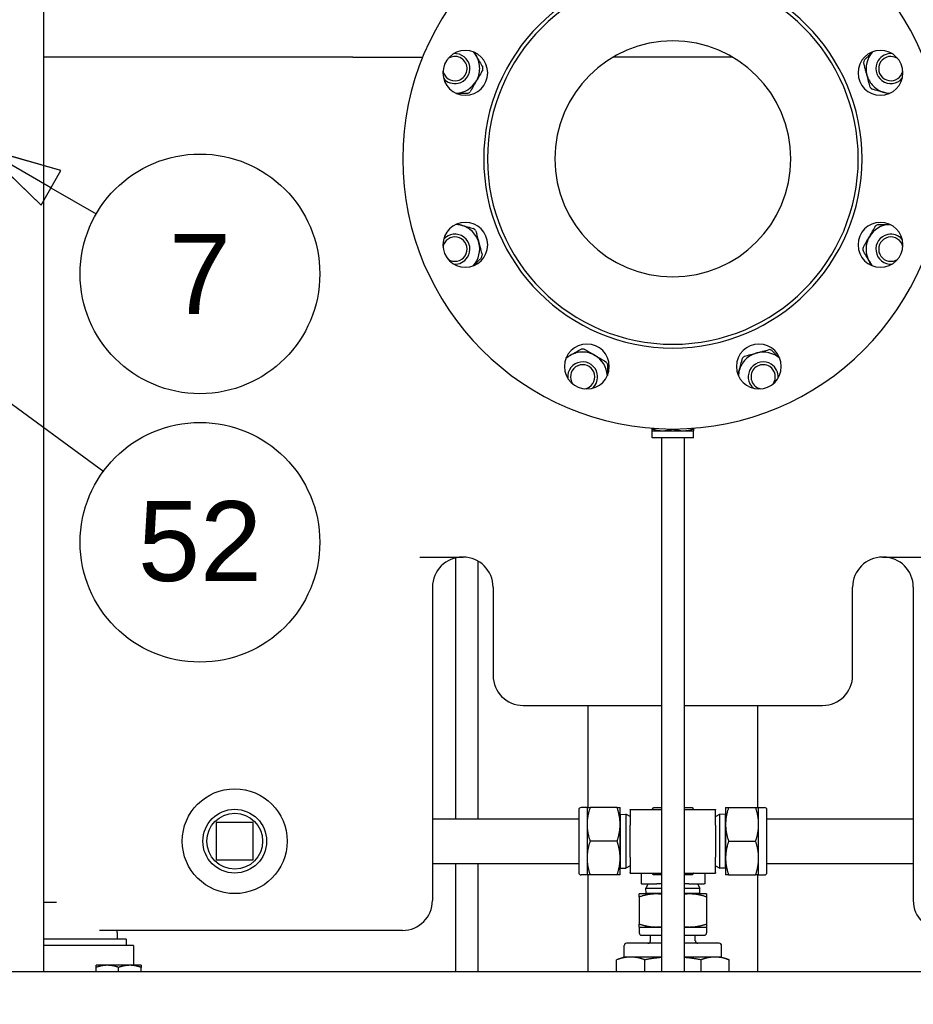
# Paper-space layout 'SHEET_3' of a CAD drawing. Header units: inches. Extents: x 3 to 360, y 8 to 227.
# Tile 41 of 117: x 59 to 74, y 154 to 171. Entities that reach past the tile are written whole.
import ezdxf

# ---------------------------------------------------------------- set-up
doc = ezdxf.new("R2010")
doc.units = ezdxf.units.IN
doc.header["$LTSCALE"] = 10.666667
doc.header["$MEASUREMENT"] = 0
doc.layers.get('0').update_dxf_attribs({"lineweight": 25})
doc.layers.get('DEFPOINTS').update_dxf_attribs({"lineweight": 25})
doc.layers.add('DIMEN', color=7, linetype='Continuous', lineweight=25)
doc.styles.add('Current-ANSI', font='arial.ttf')
doc.styles.get("Standard").update_dxf_attribs({"font": 'arial.ttf'})
doc.dimstyles.new('DEFAULT-ANSI', dxfattribs={"dimscale": 10.666667, "dimtxt": 0.125, "dimasz": 0.1875, "dimexe": 0.125, "dimexo": 0.0625, "dimgap": 0.031496, "dimtad": 0, "dimtih": 1, "dimtoh": 1, "dimrnd": 1e-08, "dimzin": 4, "dimdsep": 46, "dimtxsty": 'Standard', "dimblk": 'Filled-1', "dimcen": 0.09, "dimdle": 0.393701, "dimclrd": 256, "dimclre": 256, "dimclrt": 256, "dimadec": 0, "dimazin": 1, "dimtfac": 1.504, "dimtofl": 0, "dimtmove": 0, "dimatfit": 3, "dimldrblk": 'Filled-1', "dimfxl": 1, "dimtolj": 1, "dimtzin": 4, "dimlwd": 25, "dimlwe": 25, "dimarcsym": 0})

# ---------------------------------------------------------------- blocks, each defined once
blk = doc.blocks.new('Filled-1')
at = {"color": 0}
for p, q in [((0, 0), (-1, 0.25)), ((-1, 0.25), (-1, -0.25)), ((-1, 0), (0, 0)), ((-1, -0.25), (0, 0))]:
    blk.add_line(p, q, dxfattribs=at)
at = {"color": 0, "flags": 128}
blk.add_lwpolyline([(-1, -0.25), (0, 0), (-1, 0.25), (-1, -0.25)], dxfattribs=at)
at = {"color": 0}
blk.add_solid([(-1, -0.25), (0, 0), (-1, 0.25), (-1, -0.25)], dxfattribs=at)
blk = doc.blocks.new('*D17')
at = {"layer": 'DEFPOINTS', "color": 0, "linetype": 'Continuous'}
for p in [(71.529, 191.33), (126.661, 191.33), (116.695, 142.407)]:
    blk.add_point(p, dxfattribs=at)
at = {"layer": 'DIMEN', "linetype": 'Continuous', "lineweight": 25}
for p, q in [((72.195, 191.33), (127.994, 191.33)), ((126.661, 189.33), (126.661, 167.885)), ((126.661, 144.407), (126.661, 165.852)), ((117.362, 142.407), (127.994, 142.407))]:
    blk.add_line(p, q, dxfattribs=at)
at = {"layer": 'DIMEN', "linetype": 'Continuous', "lineweight": 25, "xscale": 2, "yscale": 2, "zscale": 2}
for p, rotation in [((126.661, 191.33), 90), ((126.661, 142.407), 270)]:
    blk.add_blockref('Filled-1', p, dxfattribs=dict(at, rotation=rotation))
at = {"layer": 'DIMEN', "linetype": 'Continuous', "lineweight": 25, "insert": (124.391, 167.549), "char_height": 1.3333, "attachment_point": 1}
blk.add_mtext('\\A1;48.92', dxfattribs=at)
blk = doc.blocks.new('Balloon144')
at = {"layer": 'DIMEN', "linetype": 'Continuous', "lineweight": 25}
for p, q in [((5.6078, 15.7412), (5.4995, 15.8037)), ((5.6234, 15.7682), (5.4995, 15.8037)), ((5.4995, 15.8037), (5.5922, 15.7141)), ((5.5922, 15.7141), (5.6234, 15.7682)), ((5.6078, 15.7412), (5.6785, 15.7003))]:
    blk.add_line(p, q, dxfattribs=at)
at = {"layer": 'DIMEN', "linetype": 'Continuous', "lineweight": 25, "flags": 128}
blk.add_lwpolyline([(5.6234, 15.7682), (5.4995, 15.8037), (5.5922, 15.7141), (5.6234, 15.7682)], dxfattribs=at)
at = {"layer": 'DIMEN'}
blk.add_circle((5.8409, 15.6066), 0.1875, dxfattribs=at)
blk.add_solid([(5.6234, 15.7682), (5.4995, 15.8037), (5.5922, 15.7141), (5.6234, 15.7682)], dxfattribs=at)
at = {"layer": 'DIMEN', "insert": (5.8409, 15.6066), "char_height": 0.125, "attachment_point": 5, "style": 'Current-ANSI'}
blk.add_mtext('7', dxfattribs=at)
blk = doc.blocks.new('Balloon145')
at = {"layer": 'DIMEN', "linetype": 'Continuous', "lineweight": 25}
for p, q in [((5.4511, 15.473), (5.3504, 15.547)), ((5.4696, 15.4982), (5.3504, 15.547)), ((5.3504, 15.547), (5.4326, 15.4478)), ((5.4326, 15.4478), (5.4696, 15.4982)), ((5.4511, 15.473), (5.6903, 15.2973))]:
    blk.add_line(p, q, dxfattribs=at)
at = {"layer": 'DIMEN', "linetype": 'Continuous', "lineweight": 25, "flags": 128}
blk.add_lwpolyline([(5.4696, 15.4982), (5.3504, 15.547), (5.4326, 15.4478), (5.4696, 15.4982)], dxfattribs=at)
at = {"layer": 'DIMEN'}
blk.add_circle((5.8409, 15.1867), 0.1875, dxfattribs=at)
blk.add_solid([(5.4696, 15.4982), (5.3504, 15.547), (5.4326, 15.4478), (5.4696, 15.4982)], dxfattribs=at)
at = {"layer": 'DIMEN', "insert": (5.8409, 15.1877), "char_height": 0.125, "attachment_point": 5, "style": 'Current-ANSI'}
blk.add_mtext('52', dxfattribs=at)

psp = doc.layouts.new('SHEET_3')

# ---------------------------------------------------------------- linework, layer by layer
for p, q in [((59.695, 154.827), (59.695, 196.39)), ((64.853, 170.084), (59.695, 170.084)), ((64.853, 170.084), (66.018, 170.084)), ((71.198, 170.084), (69.193, 170.084)), ((69.85, 163.895), (69.85, 163.883)), ((69.85, 163.852), (70.023, 163.852)), ((69.85, 163.732), (69.85, 163.852)), ((70.023, 163.852), (70.368, 163.852)), ((70.368, 163.852), (70.54, 163.852)), ((70.54, 163.895), (70.54, 163.883)), ((70.54, 163.732), (70.54, 163.852)), ((70.54, 163.732), (69.85, 163.732)), ((70.008, 163.732), (70.008, 154.827)), ((70.383, 163.732), (70.383, 154.827)), ((65.972, 161.744), (66.695, 161.744)), ((66.567, 161.73), (66.567, 157.379)), ((66.942, 161.679), (66.942, 157.379)), ((73.695, 161.744), (74.419, 161.744)), ((66.183, 161.244), (66.183, 156.015)), ((67.195, 161.244), (67.195, 159.769)), ((73.195, 159.769), (73.195, 161.244)), ((74.208, 161.244), (74.208, 156.015)), ((67.695, 159.269), (70.008, 159.269)), ((68.781, 157.566), (68.781, 159.269)), ((70.383, 159.269), (72.695, 159.269)), ((71.61, 159.269), (71.61, 157.566)), ((68.763, 157.566), (68.665, 157.566)), ((68.763, 157.566), (68.763, 157.285)), ((69.265, 157.566), (68.814, 157.566)), ((69.315, 157.285), (69.315, 157.566)), ((71.075, 157.566), (71.075, 157.285)), ((71.126, 157.566), (71.577, 157.566)), ((71.627, 157.285), (71.627, 157.566)), ((71.627, 157.566), (71.725, 157.566)), ((68.625, 157.526), (68.625, 156.481)), ((69.315, 157.439), (69.323, 157.452)), ((69.323, 157.452), (69.411, 157.455)), ((69.323, 156.555), (69.323, 157.452)), ((69.411, 157.455), (69.411, 156.553)), ((69.485, 157.415), (69.411, 157.455)), ((69.485, 157.525), (69.485, 157.535)), ((69.485, 157.535), (70.008, 157.535)), ((69.485, 157.525), (69.485, 157.269)), ((70.383, 157.535), (70.905, 157.535)), ((70.905, 157.535), (70.905, 157.525)), ((70.905, 157.269), (70.905, 157.525)), ((70.905, 157.415), (70.98, 157.455)), ((70.98, 156.553), (70.98, 157.455)), ((71.068, 157.452), (70.98, 157.455)), ((71.068, 157.452), (71.068, 156.555)), ((71.075, 157.439), (71.068, 157.452)), ((71.765, 156.481), (71.765, 157.526)), ((62.573, 157.314), (62.573, 156.694)), ((63.193, 157.314), (62.573, 157.314)), ((63.193, 156.694), (63.193, 157.314)), ((66.183, 157.379), (68.625, 157.379)), ((68.763, 157.285), (68.763, 156.722)), ((69.315, 156.722), (69.315, 157.285)), ((69.485, 156.738), (69.485, 157.269)), ((70.905, 157.269), (70.905, 156.738)), ((71.075, 157.285), (71.075, 156.722)), ((71.627, 156.722), (71.627, 157.285)), ((71.765, 157.379), (74.208, 157.379)), ((69.265, 157.004), (68.814, 157.004)), ((71.126, 157.004), (71.577, 157.004)), ((62.573, 156.694), (63.193, 156.694)), ((66.183, 156.629), (68.625, 156.629)), ((66.567, 156.629), (66.567, 154.827)), ((66.942, 156.629), (66.942, 154.827)), ((68.763, 156.722), (68.763, 156.441)), ((69.315, 156.441), (69.315, 156.722)), ((69.485, 156.593), (69.411, 156.553)), ((69.485, 156.738), (69.485, 156.482)), ((70.905, 156.482), (70.905, 156.738)), ((70.905, 156.593), (70.98, 156.553)), ((71.075, 156.722), (71.075, 156.441)), ((71.627, 156.441), (71.627, 156.722)), ((71.765, 156.629), (74.208, 156.629)), ((68.763, 156.441), (68.665, 156.441)), ((68.781, 154.827), (68.781, 156.441)), ((69.265, 156.441), (68.814, 156.441)), ((69.315, 156.568), (69.323, 156.555)), ((69.323, 156.555), (69.411, 156.553)), ((69.485, 156.472), (69.485, 156.482)), ((69.485, 156.472), (70.008, 156.472)), ((69.664, 156.472), (69.664, 156.294)), ((70.383, 156.472), (70.905, 156.472)), ((70.727, 156.472), (70.727, 156.294)), ((70.905, 156.482), (70.905, 156.472)), ((71.068, 156.555), (70.98, 156.553)), ((71.075, 156.568), (71.068, 156.555)), ((71.126, 156.441), (71.577, 156.441)), ((71.61, 156.441), (71.61, 154.827)), ((71.627, 156.441), (71.725, 156.441)), ((69.674, 156.294), (69.664, 156.294)), ((69.674, 156.294), (69.93, 156.294)), ((69.785, 156.294), (69.744, 156.219)), ((70.008, 156.294), (69.93, 156.294)), ((70.461, 156.294), (70.383, 156.294)), ((70.461, 156.294), (70.717, 156.294)), ((70.606, 156.294), (70.646, 156.219)), ((70.727, 156.294), (70.717, 156.294)), ((69.914, 156.124), (69.633, 156.124)), ((69.744, 156.219), (70.008, 156.219)), ((69.747, 156.131), (69.744, 156.219)), ((70.008, 156.131), (69.747, 156.131)), ((69.76, 156.124), (69.747, 156.131)), ((70.008, 156.124), (69.914, 156.124)), ((70.383, 156.219), (70.646, 156.219)), ((70.644, 156.131), (70.383, 156.131)), ((70.477, 156.124), (70.383, 156.124)), ((70.758, 156.124), (70.477, 156.124)), ((70.631, 156.124), (70.644, 156.131)), ((70.644, 156.131), (70.646, 156.219)), ((59.909, 155.983), (59.695, 155.983)), ((69.633, 156.073), (69.633, 155.622)), ((70.758, 156.073), (70.758, 155.622)), ((65.683, 155.515), (60.625, 155.515)), ((60.919, 155.483), (60.919, 155.515)), ((60.919, 155.483), (60.919, 155.369)), ((69.633, 155.572), (69.914, 155.572)), ((69.633, 155.572), (69.633, 155.474)), ((69.673, 155.434), (70.008, 155.434)), ((69.82, 155.341), (69.82, 155.434)), ((69.914, 155.572), (70.008, 155.572)), ((70.383, 155.572), (70.477, 155.572)), ((70.383, 155.434), (70.718, 155.434)), ((70.477, 155.572), (70.758, 155.572)), ((70.57, 155.341), (70.57, 155.434)), ((70.758, 155.572), (70.758, 155.474)), ((61.07, 155.369), (59.695, 155.369)), ((61.195, 155.265), (59.695, 155.265)), ((61.07, 155.369), (61.07, 155.265)), ((61.195, 155.265), (61.195, 154.933)), ((70.008, 155.301), (69.423, 155.301)), ((70.968, 155.301), (70.383, 155.301)), ((69.383, 155.071), (69.383, 155.261)), ((71.008, 155.071), (71.008, 155.261)), ((69.383, 155.071), (69.257, 155.025)), ((69.257, 154.827), (69.257, 155.025)), ((69.492, 155.071), (69.383, 155.071)), ((70.008, 155.071), (69.492, 155.071)), ((69.726, 154.827), (69.726, 155.025)), ((70.899, 155.071), (70.383, 155.071)), ((70.665, 154.827), (70.665, 155.025)), ((71.008, 155.071), (70.899, 155.071)), ((71.008, 155.071), (71.134, 155.025)), ((71.134, 154.827), (71.134, 155.025)), ((23.884, 154.827), (116.507, 154.827)), ((60.758, 154.933), (60.57, 154.933)), ((60.57, 154.827), (60.57, 154.899)), ((61.133, 154.933), (60.758, 154.933)), ((60.945, 154.827), (60.945, 154.899)), ((61.32, 154.933), (61.133, 154.933)), ((61.32, 154.827), (61.32, 154.899))]:
    psp.add_line(p, q)
for radius in [0.875, 0.532, 0.466]:
    psp.add_circle((62.883, 157.004), radius)
for centre, radius, start, end in [((70.195, 168.39), 4.508, 90, 270), ((70.195, 168.39), 4.508, 270, 90), ((70.195, 168.39), 3.157, 90, 270), ((70.195, 168.39), 3.157, 270, 90), ((70.195, 168.39), 3.094, 90, 270), ((70.195, 168.39), 3.094, 270, 90), ((70.195, 168.39), 1.969, 90, 270), ((70.195, 168.39), 1.969, 270, 90), ((66.731, 169.825), 0.374, 90, 270), ((66.558, 169.896), 0.203, 102.1237, 124.7872), ((66.558, 169.896), 0.203, 282.1237, 102.1237), ((66.558, 169.896), 0.25, 282.1237, 94.4766), ((66.731, 169.825), 0.374, 270, 90), ((66.558, 169.896), 0.413, 30, 42.2422), ((66.558, 169.896), 0.413, 0, 30), ((73.66, 169.825), 0.374, 90, 270), ((73.833, 169.896), 0.413, 137.7578, 195), ((73.833, 169.896), 0.25, 85.5234, 147.1237), ((73.66, 169.825), 0.374, 270, 90), ((73.833, 169.896), 0.203, 55.2128, 147.1237), ((66.558, 169.896), 0.413, 330, 0), ((66.558, 169.896), 0.465, 0, 2.852), ((66.558, 169.896), 0.465, 357.148, 0), ((73.833, 169.896), 0.465, 162.148, 167.852), ((73.833, 169.896), 0.25, 147.1237, 319.4766), ((73.833, 169.896), 0.203, 147.1237, 327.1237), ((66.558, 169.896), 0.203, 190.2128, 282.1237), ((66.558, 169.896), 0.25, 220.5234, 282.1237), ((73.833, 169.896), 0.413, 195, 225), ((73.833, 169.896), 0.203, 327.1237, 349.7872), ((66.558, 169.896), 0.413, 272.7578, 330), ((73.833, 169.896), 0.465, 222.148, 225), ((73.833, 169.896), 0.465, 225, 227.852), ((73.833, 169.896), 0.413, 225, 255), ((66.558, 169.896), 0.465, 297.148, 302.852), ((73.833, 169.896), 0.413, 255, 267.2422), ((66.731, 166.955), 0.374, 90, 270), ((66.558, 166.883), 0.413, 75, 87.2422), ((66.558, 166.883), 0.413, 45, 75), ((66.731, 166.955), 0.374, 270, 90), ((73.66, 166.955), 0.374, 90, 270), ((73.833, 166.883), 0.413, 92.7578, 150), ((73.833, 166.883), 0.465, 117.148, 122.852), ((73.66, 166.955), 0.374, 270, 90), ((66.558, 166.883), 0.25, 327.1237, 139.4766), ((66.558, 166.883), 0.413, 15, 45), ((66.558, 166.883), 0.465, 45, 47.852), ((66.558, 166.883), 0.465, 42.148, 45), ((73.833, 166.883), 0.25, 102.1237, 274.4766), ((73.833, 166.883), 0.25, 40.5234, 102.1237), ((66.558, 166.883), 0.203, 147.1237, 169.7872), ((66.558, 166.883), 0.203, 327.1237, 147.1237), ((66.558, 166.883), 0.413, 317.7578, 15), ((73.833, 166.883), 0.413, 150, 180), ((73.833, 166.883), 0.203, 102.1237, 282.1237), ((73.833, 166.883), 0.203, 10.2128, 102.1237), ((66.558, 166.883), 0.203, 235.2128, 327.1237), ((66.558, 166.883), 0.465, 342.148, 347.852), ((73.833, 166.883), 0.465, 177.148, 180), ((73.833, 166.883), 0.465, 180, 182.852), ((73.833, 166.883), 0.413, 180, 210), ((66.558, 166.883), 0.25, 265.5234, 327.1237), ((73.833, 166.883), 0.413, 210, 222.2422), ((73.833, 166.883), 0.203, 282.1237, 304.7872), ((68.76, 164.925), 0.374, 90, 270), ((68.76, 164.925), 0.374, 270, 90), ((71.631, 164.925), 0.374, 90, 270), ((71.631, 164.925), 0.374, 270, 90), ((68.689, 164.752), 0.413, 90, 120), ((68.689, 164.752), 0.465, 90, 92.852), ((68.689, 164.752), 0.465, 87.148, 90), ((68.689, 164.752), 0.413, 60, 90), ((71.702, 164.752), 0.413, 105, 135), ((71.702, 164.752), 0.413, 47.7578, 105), ((71.702, 164.752), 0.465, 72.148, 77.852), ((68.689, 164.752), 0.413, 120, 132.2422), ((68.689, 164.752), 0.25, 12.1237, 184.4766), ((68.689, 164.752), 0.413, 2.7578, 60), ((68.689, 164.752), 0.465, 27.148, 32.852), ((71.702, 164.752), 0.413, 135, 165), ((71.702, 164.752), 0.465, 135, 137.852), ((71.702, 164.752), 0.465, 132.148, 135), ((71.702, 164.752), 0.25, 57.1237, 229.4766), ((71.702, 164.752), 0.25, 355.5234, 57.1237), ((68.689, 164.752), 0.203, 12.1237, 192.1237), ((68.689, 164.752), 0.203, 280.2128, 12.1237), ((68.689, 164.752), 0.25, 310.5234, 12.1237), ((71.702, 164.752), 0.413, 165, 177.2422), ((71.702, 164.752), 0.203, 57.1237, 237.1237), ((71.702, 164.752), 0.203, 325.2128, 57.1237), ((68.689, 164.752), 0.203, 192.1237, 214.7872), ((71.702, 164.752), 0.203, 237.1237, 259.7872), ((66.683, 161.244), 0.5, 90, 180), ((66.695, 161.244), 0.5, 0, 90), ((73.695, 161.244), 0.5, 90, 180), ((73.708, 161.244), 0.5, 0, 90), ((67.695, 159.769), 0.5, 180, 270), ((72.695, 159.769), 0.5, 270, 0), ((68.665, 157.526), 0.04, 90, 180), ((71.725, 157.526), 0.04, 0, 90), ((68.665, 156.481), 0.04, 180, 270), ((71.725, 156.481), 0.04, 270, 0), ((65.683, 156.015), 0.5, 270, 0), ((74.708, 156.015), 0.5, 180, 270), ((69.673, 155.474), 0.04, 180, 270), ((70.718, 155.474), 0.04, 270, 0), ((69.423, 155.261), 0.0402, 90, 180), ((69.78, 155.341), 0.0402, 270, 0), ((70.611, 155.341), 0.0403, 180, 270), ((70.968, 155.261), 0.0403, 0, 90)]:
    psp.add_arc(centre, radius, start, end)
for points in [[(66.878, 170.168), (66.891, 170.147), (66.903, 170.125), (66.916, 170.103)], [(73.799, 169.477), (73.775, 169.484), (73.75, 169.49), (73.726, 169.497)], [(66.592, 167.302), (66.616, 167.295), (66.641, 167.289), (66.665, 167.282)], [(73.513, 166.611), (73.5, 166.633), (73.487, 166.654), (73.475, 166.676)], [(68.417, 165.073), (68.438, 165.085), (68.46, 165.098), (68.482, 165.11)], [(71.283, 164.786), (71.29, 164.81), (71.296, 164.835), (71.303, 164.859)]]:
    psp.add_open_spline(points, degree=3)
for points, knots in [([(66.916, 170.103), (66.925, 170.088), (66.934, 170.072), (66.952, 170.041), (66.961, 170.026), (66.987, 169.98), (67.005, 169.949), (67.022, 169.919)], [0.005435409, 0.005435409, 0.005435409, 0.005435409, 0.006785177, 0.006785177, 0.008134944, 0.008134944, 0.010834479, 0.010834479, 0.010834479, 0.010834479]), ([(73.391, 170.039), (73.403, 170.051), (73.415, 170.063), (73.44, 170.088), (73.453, 170.101), (73.485, 170.133), (73.505, 170.153), (73.526, 170.174)], [0.011486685, 0.011486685, 0.011486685, 0.011486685, 0.012844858, 0.012844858, 0.014203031, 0.014203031, 0.016387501, 0.016387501, 0.016387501, 0.016387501]), ([(73.434, 169.789), (73.429, 169.806), (73.424, 169.824), (73.415, 169.858), (73.41, 169.876), (73.397, 169.927), (73.388, 169.961), (73.379, 169.994)], [0.005435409, 0.005435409, 0.005435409, 0.005435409, 0.006785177, 0.006785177, 0.008134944, 0.008134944, 0.010834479, 0.010834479, 0.010834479, 0.010834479]), ([(67.022, 169.873), (67.005, 169.843), (66.987, 169.813), (66.952, 169.751), (66.934, 169.721), (66.916, 169.69)], [0.000000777, 0.000000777, 0.000000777, 0.000000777, 0.002718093, 0.002718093, 0.005435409, 0.005435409, 0.005435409, 0.005435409]), ([(73.488, 169.585), (73.479, 169.618), (73.47, 169.652), (73.452, 169.72), (73.443, 169.755), (73.434, 169.789)], [0.000000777, 0.000000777, 0.000000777, 0.000000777, 0.002718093, 0.002718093, 0.005435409, 0.005435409, 0.005435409, 0.005435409]), ([(66.916, 169.69), (66.907, 169.674), (66.898, 169.659), (66.88, 169.628), (66.872, 169.612), (66.845, 169.566), (66.828, 169.536), (66.81, 169.506)], [0.005435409, 0.005435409, 0.005435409, 0.005435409, 0.006785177, 0.006785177, 0.008134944, 0.008134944, 0.010834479, 0.010834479, 0.010834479, 0.010834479]), ([(66.77, 169.483), (66.753, 169.483), (66.735, 169.483), (66.7, 169.483), (66.682, 169.483), (66.636, 169.483), (66.608, 169.483), (66.579, 169.483)], [0.011486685, 0.011486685, 0.011486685, 0.011486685, 0.012844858, 0.012844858, 0.014203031, 0.014203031, 0.016387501, 0.016387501, 0.016387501, 0.016387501]), ([(73.726, 169.497), (73.709, 169.502), (73.691, 169.506), (73.657, 169.515), (73.64, 169.52), (73.588, 169.534), (73.555, 169.543), (73.521, 169.552)], [0.005435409, 0.005435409, 0.005435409, 0.005435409, 0.006785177, 0.006785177, 0.008134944, 0.008134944, 0.010834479, 0.010834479, 0.010834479, 0.010834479]), ([(66.665, 167.282), (66.682, 167.278), (66.7, 167.273), (66.734, 167.264), (66.751, 167.259), (66.803, 167.245), (66.836, 167.236), (66.87, 167.227)], [0.005435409, 0.005435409, 0.005435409, 0.005435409, 0.006785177, 0.006785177, 0.008134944, 0.008134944, 0.010834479, 0.010834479, 0.010834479, 0.010834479]), ([(73.475, 167.09), (73.484, 167.105), (73.493, 167.121), (73.511, 167.152), (73.519, 167.167), (73.546, 167.213), (73.563, 167.243), (73.581, 167.273)], [0.005435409, 0.005435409, 0.005435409, 0.005435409, 0.006785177, 0.006785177, 0.008134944, 0.008134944, 0.010834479, 0.010834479, 0.010834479, 0.010834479]), ([(73.621, 167.296), (73.638, 167.296), (73.656, 167.296), (73.691, 167.296), (73.709, 167.296), (73.755, 167.296), (73.783, 167.296), (73.812, 167.296)], [0.011486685, 0.011486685, 0.011486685, 0.011486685, 0.012844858, 0.012844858, 0.014203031, 0.014203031, 0.016387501, 0.016387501, 0.016387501, 0.016387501]), ([(66.903, 167.195), (66.912, 167.161), (66.921, 167.127), (66.939, 167.059), (66.948, 167.025), (66.957, 166.99)], [0.000000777, 0.000000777, 0.000000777, 0.000000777, 0.002718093, 0.002718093, 0.005435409, 0.005435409, 0.005435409, 0.005435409]), ([(66.957, 166.99), (66.962, 166.973), (66.967, 166.955), (66.976, 166.921), (66.981, 166.904), (66.994, 166.853), (67.003, 166.819), (67.012, 166.785)], [0.005435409, 0.005435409, 0.005435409, 0.005435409, 0.006785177, 0.006785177, 0.008134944, 0.008134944, 0.010834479, 0.010834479, 0.010834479, 0.010834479]), ([(73.369, 166.906), (73.386, 166.936), (73.404, 166.967), (73.439, 167.028), (73.457, 167.059), (73.475, 167.09)], [0.000000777, 0.000000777, 0.000000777, 0.000000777, 0.002718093, 0.002718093, 0.005435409, 0.005435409, 0.005435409, 0.005435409]), ([(73.475, 166.676), (73.466, 166.692), (73.457, 166.707), (73.439, 166.738), (73.43, 166.754), (73.404, 166.8), (73.386, 166.83), (73.369, 166.86)], [0.005435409, 0.005435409, 0.005435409, 0.005435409, 0.006785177, 0.006785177, 0.008134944, 0.008134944, 0.010834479, 0.010834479, 0.010834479, 0.010834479]), ([(67, 166.741), (66.988, 166.728), (66.976, 166.716), (66.951, 166.691), (66.938, 166.679), (66.906, 166.646), (66.886, 166.626), (66.865, 166.606)], [0.011486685, 0.011486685, 0.011486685, 0.011486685, 0.012844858, 0.012844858, 0.014203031, 0.014203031, 0.016387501, 0.016387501, 0.016387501, 0.016387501]), ([(68.482, 165.11), (68.498, 165.119), (68.513, 165.128), (68.544, 165.146), (68.56, 165.155), (68.605, 165.181), (68.636, 165.199), (68.666, 165.216)], [0.005435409, 0.005435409, 0.005435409, 0.005435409, 0.006785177, 0.006785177, 0.008134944, 0.008134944, 0.010834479, 0.010834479, 0.010834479, 0.010834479]), ([(68.712, 165.216), (68.742, 165.199), (68.773, 165.181), (68.834, 165.146), (68.864, 165.128), (68.896, 165.11)], [0.000000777, 0.000000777, 0.000000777, 0.000000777, 0.002718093, 0.002718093, 0.005435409, 0.005435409, 0.005435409, 0.005435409]), ([(71.39, 165.097), (71.424, 165.106), (71.458, 165.115), (71.526, 165.133), (71.56, 165.142), (71.595, 165.152)], [0.000000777, 0.000000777, 0.000000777, 0.000000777, 0.002718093, 0.002718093, 0.005435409, 0.005435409, 0.005435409, 0.005435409]), ([(71.595, 165.152), (71.612, 165.156), (71.63, 165.161), (71.664, 165.17), (71.681, 165.175), (71.733, 165.188), (71.766, 165.197), (71.8, 165.206)], [0.005435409, 0.005435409, 0.005435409, 0.005435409, 0.006785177, 0.006785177, 0.008134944, 0.008134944, 0.010834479, 0.010834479, 0.010834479, 0.010834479]), ([(71.845, 165.195), (71.857, 165.182), (71.869, 165.17), (71.894, 165.145), (71.907, 165.132), (71.939, 165.1), (71.959, 165.08), (71.98, 165.059)], [0.011486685, 0.011486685, 0.011486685, 0.011486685, 0.012844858, 0.012844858, 0.014203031, 0.014203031, 0.016387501, 0.016387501, 0.016387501, 0.016387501]), ([(68.896, 165.11), (68.911, 165.101), (68.927, 165.092), (68.958, 165.075), (68.973, 165.066), (69.019, 165.039), (69.049, 165.022), (69.079, 165.004)], [0.005435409, 0.005435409, 0.005435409, 0.005435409, 0.006785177, 0.006785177, 0.008134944, 0.008134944, 0.010834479, 0.010834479, 0.010834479, 0.010834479]), ([(69.102, 164.964), (69.102, 164.947), (69.102, 164.929), (69.102, 164.894), (69.102, 164.877), (69.102, 164.83), (69.102, 164.802), (69.102, 164.773)], [0.011486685, 0.011486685, 0.011486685, 0.011486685, 0.012844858, 0.012844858, 0.014203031, 0.014203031, 0.016387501, 0.016387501, 0.016387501, 0.016387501]), ([(71.303, 164.859), (71.307, 164.877), (71.312, 164.894), (71.321, 164.928), (71.326, 164.946), (71.34, 164.997), (71.349, 165.031), (71.358, 165.064)], [0.005435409, 0.005435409, 0.005435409, 0.005435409, 0.006785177, 0.006785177, 0.008134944, 0.008134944, 0.010834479, 0.010834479, 0.010834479, 0.010834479])]:
    psp.add_open_spline(points, degree=3, knots=knots)
for points, weights in [([(69.85, 163.852), (69.85, 163.852), (69.85, 163.883)], [1, 1.0379548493, 1]), ([(69.85, 163.883), (69.943, 163.852), (70.023, 163.852)], [1, 1.0379548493, 1]), ([(70.023, 163.852), (70.101, 163.852), (70.192, 163.882)], [1, 1.03718708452, 1.00150446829]), ([(70.199, 163.882), (70.289, 163.852), (70.368, 163.852)], [1.00150446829, 1.03718708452, 1]), ([(70.368, 163.852), (70.448, 163.852), (70.54, 163.883)], [1, 1.0379548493, 1]), ([(70.54, 163.883), (70.54, 163.852), (70.54, 163.852)], [1, 1.0379548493, 1]), ([(68.763, 157.566), (68.763, 157.566), (68.814, 157.566)], [1, 1.0379548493, 1]), ([(68.814, 157.566), (68.763, 157.416), (68.763, 157.285)], [1, 1.0379548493, 1]), ([(69.265, 157.566), (69.315, 157.566), (69.315, 157.566)], [1, 1.0379548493, 1]), ([(69.315, 157.285), (69.315, 157.416), (69.265, 157.566)], [1, 1.0379548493, 1]), ([(69.853, 157.535), (69.862, 157.55), (69.871, 157.566)], [1.00692964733, 1.00385671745, 1]), ([(69.871, 157.566), (69.942, 157.566), (70.008, 157.566)], [1, 1.01530730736, 1.01826764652]), ([(70.383, 157.566), (70.448, 157.566), (70.52, 157.566)], [1.01826764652, 1.01530730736, 1]), ([(70.52, 157.566), (70.529, 157.55), (70.538, 157.535)], [1, 1.00385671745, 1.00692964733]), ([(71.126, 157.566), (71.075, 157.416), (71.075, 157.285)], [1, 1.0379548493, 1]), ([(71.075, 157.566), (71.075, 157.566), (71.126, 157.566)], [1, 1.0379548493, 1]), ([(71.627, 157.285), (71.627, 157.416), (71.577, 157.566)], [1, 1.0379548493, 1]), ([(71.577, 157.566), (71.627, 157.566), (71.627, 157.566)], [1, 1.0379548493, 1]), ([(68.763, 157.285), (68.763, 157.154), (68.814, 157.004)], [1, 1.0379548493, 1]), ([(69.265, 157.004), (69.315, 157.154), (69.315, 157.285)], [1, 1.0379548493, 1]), ([(71.075, 157.285), (71.075, 157.154), (71.126, 157.004)], [1, 1.0379548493, 1]), ([(71.577, 157.004), (71.627, 157.154), (71.627, 157.285)], [1, 1.0379548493, 1]), ([(68.814, 157.004), (68.763, 156.853), (68.763, 156.722)], [1, 1.0379548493, 1]), ([(69.315, 156.722), (69.315, 156.853), (69.265, 157.004)], [1, 1.0379548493, 1]), ([(71.126, 157.004), (71.075, 156.853), (71.075, 156.722)], [1, 1.0379548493, 1]), ([(71.627, 156.722), (71.627, 156.853), (71.577, 157.004)], [1, 1.0379548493, 1]), ([(68.763, 156.722), (68.763, 156.592), (68.814, 156.441)], [1, 1.0379548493, 1]), ([(69.265, 156.441), (69.315, 156.592), (69.315, 156.722)], [1, 1.0379548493, 1]), ([(71.075, 156.722), (71.075, 156.592), (71.126, 156.441)], [1, 1.0379548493, 1]), ([(71.577, 156.441), (71.627, 156.592), (71.627, 156.722)], [1, 1.0379548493, 1]), ([(68.814, 156.441), (68.763, 156.441), (68.763, 156.441)], [1, 1.0379548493, 1]), ([(69.315, 156.441), (69.315, 156.441), (69.265, 156.441)], [1, 1.0379548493, 1]), ([(69.871, 156.441), (69.862, 156.457), (69.853, 156.472)], [1, 1.00385671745, 1.00692964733]), ([(70.008, 156.441), (69.942, 156.441), (69.871, 156.441)], [1.01826764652, 1.01530730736, 1]), ([(70.52, 156.441), (70.448, 156.441), (70.383, 156.441)], [1, 1.01530730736, 1.01826764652]), ([(70.538, 156.472), (70.529, 156.457), (70.52, 156.441)], [1.00692964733, 1.00385671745, 1]), ([(71.126, 156.441), (71.075, 156.441), (71.075, 156.441)], [1, 1.0379548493, 1]), ([(71.627, 156.441), (71.627, 156.441), (71.577, 156.441)], [1, 1.0379548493, 1]), ([(69.633, 156.073), (69.633, 156.124), (69.633, 156.124)], [1, 1.0379548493, 1]), ([(69.914, 156.124), (69.784, 156.124), (69.633, 156.073)], [1, 1.0379548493, 1]), ([(70.008, 156.118), (69.961, 156.124), (69.914, 156.124)], [1.01720879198, 1.01318397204, 1]), ([(70.477, 156.124), (70.43, 156.124), (70.383, 156.118)], [1, 1.01318397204, 1.01720879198]), ([(70.758, 156.073), (70.607, 156.124), (70.477, 156.124)], [1, 1.0379548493, 1]), ([(70.758, 156.124), (70.758, 156.124), (70.758, 156.073)], [1, 1.0379548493, 1]), ([(69.633, 155.572), (69.633, 155.572), (69.633, 155.622)], [1, 1.0379548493, 1]), ([(69.633, 155.622), (69.784, 155.572), (69.914, 155.572)], [1, 1.0379548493, 1]), ([(70.477, 155.572), (70.607, 155.572), (70.758, 155.622)], [1, 1.0379548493, 1]), ([(70.758, 155.622), (70.758, 155.572), (70.758, 155.572)], [1, 1.0379548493, 1]), ([(69.914, 155.572), (69.961, 155.572), (70.008, 155.578)], [1, 1.01318397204, 1.01720879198]), ([(70.383, 155.578), (70.43, 155.572), (70.477, 155.572)], [1.01720879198, 1.01318397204, 1]), ([(69.492, 155.071), (69.383, 155.071), (69.257, 155.025)], [1, 1.0379548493, 1]), ([(69.726, 155.025), (69.601, 155.071), (69.492, 155.071)], [1, 1.0379548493, 1]), ([(70.008, 155.063), (69.875, 155.053), (69.726, 155.025)], [1.01844127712, 1.0221672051, 1]), ([(70.665, 155.025), (70.515, 155.053), (70.383, 155.063)], [1, 1.0221672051, 1.01844127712]), ([(70.899, 155.071), (70.79, 155.071), (70.665, 155.025)], [1, 1.0379548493, 1]), ([(71.134, 155.025), (71.008, 155.071), (70.899, 155.071)], [1, 1.0379548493, 1]), ([(60.57, 154.899), (60.57, 154.933), (60.57, 154.933)], [1, 1.0379548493, 1]), ([(60.758, 154.933), (60.671, 154.933), (60.57, 154.899)], [1, 1.0379548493, 1]), ([(60.945, 154.899), (60.845, 154.933), (60.758, 154.933)], [1, 1.0379548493, 1]), ([(61.133, 154.933), (61.046, 154.933), (60.945, 154.899)], [1, 1.0379548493, 1]), ([(61.32, 154.899), (61.22, 154.933), (61.133, 154.933)], [1, 1.0379548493, 1]), ([(61.32, 154.933), (61.32, 154.933), (61.32, 154.899)], [1, 1.0379548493, 1])]:
    psp.add_rational_spline(points, weights, degree=2)

# ---------------------------------------------------------------- block references
at = {"layer": 'DIMEN', "xscale": 10.66666666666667, "yscale": 10.66666666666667, "zscale": 10.66666666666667}
for name in ['Balloon144', 'Balloon145']:
    psp.add_blockref(name, (0, 0), dxfattribs=at)

# ---------------------------------------------------------------- dimensions: what is measured, and where the dimension line sits
at = {"layer": 'DIMEN', "linetype": 'Continuous', "lineweight": 25}
dim = psp.add_linear_dim(base=(126.661, 191.33), p1=(116.695, 142.407), p2=(71.529, 191.33), angle=90, dimstyle='DEFAULT-ANSI', override={"dimdec": 2, "dimtp": 0, "dimtm": 0, "dimtdec": 2, "dimatfit": 1}, dxfattribs=at)
dim.commit()
dim.dimension.update_dxf_attribs({"geometry": '*D17', "text_midpoint": (126.661, 166.868), "dimtype": 160})

doc.saveas('drawing.dxf')
